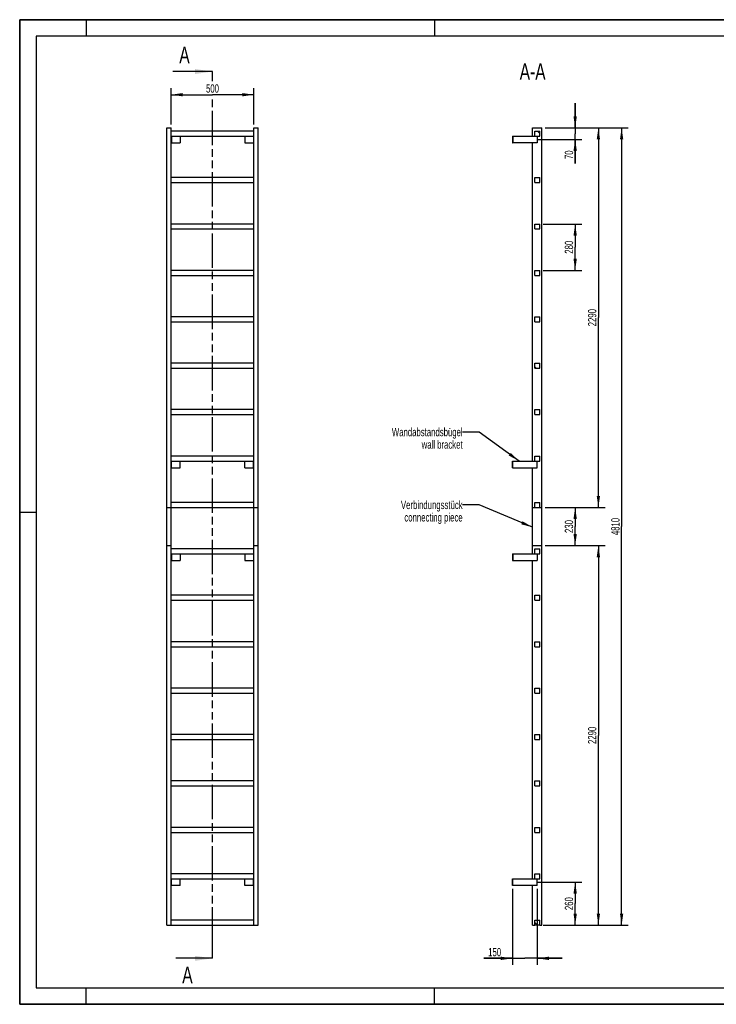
# Model space of a CAD drawing. Header units: millimetres. Extents: x 0 to 8400, y 0 to 5940.
# Tile 1 of 2: x 0 to 4200, y 0 to 5940. Entities that reach past the tile are written whole.
import ezdxf

# ---------------------------------------------------------------- set-up
doc = ezdxf.new("R2010")
doc.units = ezdxf.units.MM
doc.header["$LTSCALE"] = 462
doc.linetypes.add('PHANTOM', pattern=[0.8, 0.45, -0.05, 0.1, -0.05, 0.1, -0.05])
doc.layers.get('0').update_dxf_attribs({"linetype": 'CONTINUOUS'})
for name, color, linetype in [('050_DIMENSIONING', 7, 'CONTINUOUS'), ('053_NOTES', 7, 'CONTINUOUS'), ('HATCHING_BL0', 7, 'CONTINUOUS')]:
    doc.layers.add(name, color=color, linetype=linetype)
doc.styles.get("Standard").update_dxf_attribs({"font": 'txt', "width": 0.7})
doc.dimstyles.new('DIMSTYLE_1', dxfattribs={"dimtxt": 50, "dimasz": 70, "dimexe": 2, "dimexo": 1, "dimtad": 1, "dimdec": 1, "dimtxsty": 'Standard', "dimblk": '_FILLED', "dimblk1": '_FILLED', "dimblk2": '_FILLED', "dimcen": 0.09, "dimazin": 2, "dimtp": 0.8, "dimtm": 0.8, "dimtfac": 1, "dimtdec": 1, "dimtofl": 0, "dimtmove": 0, "dimatfit": 3, "dimldrblk": '_FILLED', "dimfxl": 1, "dimtolj": 1, "dimarcsym": 0})
doc.dimstyles.new('DIMSTYLE_2', dxfattribs={"dimtxt": 50, "dimasz": 70, "dimexe": 2, "dimexo": 1, "dimtad": 1, "dimdec": 1, "dimtxsty": 'Standard', "dimblk": '_FILLED', "dimblk1": '_FILLED', "dimblk2": '_FILLED', "dimcen": 0.09, "dimazin": 2, "dimtp": 0.5, "dimtm": 0.5, "dimtfac": 1, "dimtdec": 1, "dimtofl": 0, "dimtmove": 0, "dimatfit": 3, "dimldrblk": '_FILLED', "dimfxl": 1, "dimtolj": 1, "dimarcsym": 0})
doc.dimstyles.new('DIMSTYLE_3', dxfattribs={"dimtxt": 50, "dimasz": 70, "dimexe": 2, "dimexo": 1, "dimtad": 1, "dimdec": 1, "dimtxsty": 'Standard', "dimblk": '_FILLED', "dimblk1": '_FILLED', "dimblk2": '_FILLED', "dimcen": 0.09, "dimazin": 2, "dimtp": 0.3, "dimtm": 0.3, "dimtfac": 1, "dimtdec": 1, "dimtofl": 0, "dimtmove": 0, "dimatfit": 3, "dimldrblk": '_FILLED', "dimfxl": 1, "dimtolj": 1, "dimarcsym": 0})
doc.dimstyles.new('DIMSTYLE_4', dxfattribs={"dimtxt": 50, "dimasz": 70, "dimexe": 2, "dimexo": 1, "dimtad": 1, "dimtxsty": 'Standard', "dimblk": '_FILLED', "dimblk1": '_FILLED', "dimblk2": '_FILLED', "dimcen": 0.09, "dimazin": 2, "dimtp": 0.5, "dimtm": 0.5, "dimtfac": 1, "dimtofl": 0, "dimtmove": 0, "dimatfit": 3, "dimldrblk": '_FILLED', "dimfxl": 1, "dimtolj": 1, "dimarcsym": 0})
doc.dimstyles.new('DIMSTYLE_5', dxfattribs={"dimtxt": 50, "dimasz": 70, "dimexe": 2, "dimexo": 1, "dimtad": 1, "dimtxsty": 'Standard', "dimblk": '_FILLED', "dimblk1": '_FILLED', "dimblk2": '_FILLED', "dimcen": 0.09, "dimazin": 2, "dimtp": 2, "dimtm": 2, "dimtfac": 1, "dimtofl": 0, "dimtmove": 0, "dimatfit": 3, "dimldrblk": '_FILLED', "dimfxl": 1, "dimtolj": 1, "dimarcsym": 0})
doc.dimstyles.new('DIMSTYLE_6', dxfattribs={"dimtxt": 50, "dimasz": 70, "dimexe": 2, "dimexo": 1, "dimtad": 1, "dimdec": 0, "dimtxsty": 'Standard', "dimblk": '_FILLED', "dimblk1": '_FILLED', "dimblk2": '_FILLED', "dimcen": 0.09, "dimazin": 2, "dimtp": 0.5, "dimtm": 0.5, "dimtfac": 1, "dimtdec": 0, "dimtofl": 0, "dimtmove": 0, "dimatfit": 3, "dimldrblk": '_FILLED', "dimfxl": 1, "dimtolj": 1, "dimarcsym": 0})
doc.dimstyles.get("Standard").update_dxf_attribs({"dimtxt": 50, "dimasz": 70, "dimexe": 2, "dimexo": 1, "dimtad": 1, "dimtxsty": 'Standard', "dimblk": '_FILLED', "dimblk1": '_FILLED', "dimblk2": '_FILLED', "dimcen": 0.09, "dimazin": 2, "dimtol": 1, "dimtp": 0.01, "dimtm": 0.01, "dimtfac": 1, "dimtofl": 0, "dimtmove": 0, "dimatfit": 3, "dimldrblk": '_FILLED', "dimfxl": 1, "dimtolj": 1, "dimarcsym": 0})

# ---------------------------------------------------------------- blocks, each defined once
blk = doc.blocks.new('_FILLED')
at = {"color": 0, "linetype": 'ByBlock'}
blk.add_solid([(0, 0), (-1, 0.143), (-1, -0.143)], dxfattribs=at)
blk = doc.blocks.new('*D2')
at = {"layer": '050_DIMENSIONING', "color": 2, "linetype": 'Continuous', "transparency": 16777216}
for p, q in [((912.3, 5307.4), (912.3, 5527.4)), ((1412.3, 5307.4), (1412.3, 5527.4)), ((912.3, 5487.4), (1162.3, 5487.4)), ((1412.3, 5487.4), (1162.3, 5487.4))]:
    blk.add_line(p, q, dxfattribs=at)
at = {"layer": '050_DIMENSIONING', "color": 2, "linetype": 'Continuous', "transparency": 16777216, "xscale": 70, "yscale": 70, "zscale": 70, "rotation": 180}
blk.add_blockref('_FILLED', (912.3, 5487.4), dxfattribs=at)
at = {"layer": '050_DIMENSIONING', "color": 2, "linetype": 'Continuous', "transparency": 16777216, "xscale": 70, "yscale": 70, "zscale": 70}
blk.add_blockref('_FILLED', (1412.3, 5487.4), dxfattribs=at)
at = {"layer": '050_DIMENSIONING', "color": 2, "linetype": 'Continuous', "transparency": 16777216, "insert": (1162.3, 5549.9), "char_height": 50, "width": 171.429, "attachment_point": 2, "line_spacing_factor": 0.9}
blk.add_mtext('500', dxfattribs=at)
blk = doc.blocks.new('*D3')
at = {"layer": '050_DIMENSIONING', "color": 2, "linetype": 'Continuous', "transparency": 16777216}
for p, q in [((3120.3, 737.4), (3389.1, 737.4)), ((3349.1, 737.4), (3349.1, 607.4)), ((3349.1, 477.4), (3349.1, 607.4)), ((3169.1, 477.4), (3389.1, 477.4))]:
    blk.add_line(p, q, dxfattribs=at)
at = {"layer": '050_DIMENSIONING', "color": 2, "linetype": 'Continuous', "transparency": 16777216, "xscale": 70, "yscale": 70, "zscale": 70}
for p, rotation in [((3349.1, 737.4), 90), ((3349.1, 477.4), 270)]:
    blk.add_blockref('_FILLED', p, dxfattribs=dict(at, rotation=rotation))
at = {"layer": '050_DIMENSIONING', "color": 2, "linetype": 'Continuous', "transparency": 16777216, "insert": (3286.6, 607.4), "char_height": 50, "width": 176.786, "attachment_point": 2, "rotation": 90, "line_spacing_factor": 0.9}
blk.add_mtext('260', dxfattribs=at)
blk = doc.blocks.new('*D4')
at = {"layer": '050_DIMENSIONING', "color": 2, "linetype": 'Continuous', "transparency": 16777216}
for p, q in [((3349.1, 5287.4), (3349.1, 5437.4)), ((3349.1, 5437.4), (3349.1, 5252.4)), ((3169.1, 5287.4), (3389.1, 5287.4)), ((3349.1, 5072.5), (3349.1, 5252.4)), ((3125.7, 5217.4), (3389.1, 5217.4)), ((3349.1, 5217.4), (3349.1, 5072.5))]:
    blk.add_line(p, q, dxfattribs=at)
at = {"layer": '050_DIMENSIONING', "color": 2, "linetype": 'Continuous', "transparency": 16777216, "xscale": 70, "yscale": 70, "zscale": 70}
for p, rotation in [((3349.1, 5287.4), 270), ((3349.1, 5217.4), 90)]:
    blk.add_blockref('_FILLED', p, dxfattribs=dict(at, rotation=rotation))
at = {"layer": '050_DIMENSIONING', "color": 2, "linetype": 'Continuous', "transparency": 16777216, "insert": (3286.6, 5151.1), "char_height": 50, "width": 117.857, "attachment_point": 3, "rotation": 90, "line_spacing_factor": 0.9}
blk.add_mtext('70', dxfattribs=at)
blk = doc.blocks.new('*D5')
at = {"layer": '050_DIMENSIONING', "color": 2, "linetype": 'Continuous', "transparency": 16777216}
for p, q in [((2970.6, 697.4), (2970.6, 237.4)), ((3120.6, 697.4), (3120.6, 237.4)), ((2970.6, 277.4), (2799.2, 277.4)), ((2799.2, 277.4), (3045.6, 277.4)), ((3270.6, 277.4), (3045.6, 277.4)), ((3120.6, 277.4), (3270.6, 277.4))]:
    blk.add_line(p, q, dxfattribs=at)
at = {"layer": '050_DIMENSIONING', "color": 2, "linetype": 'Continuous', "transparency": 16777216, "xscale": 70, "yscale": 70, "zscale": 70}
blk.add_blockref('_FILLED', (2970.6, 277.4), dxfattribs=at)
at = {"layer": '050_DIMENSIONING', "color": 2, "linetype": 'Continuous', "transparency": 16777216, "xscale": 70, "yscale": 70, "zscale": 70, "rotation": 180}
blk.add_blockref('_FILLED', (3120.6, 277.4), dxfattribs=at)
at = {"layer": '050_DIMENSIONING', "color": 2, "linetype": 'Continuous', "transparency": 16777216, "insert": (2902.8, 339.9), "char_height": 50, "width": 155.357, "attachment_point": 3, "line_spacing_factor": 0.9}
blk.add_mtext('150', dxfattribs=at)
blk = doc.blocks.new('*D6')
at = {"layer": '050_DIMENSIONING', "color": 2, "linetype": 'Continuous', "transparency": 16777216}
for p, q in [((3155.6, 4707.4), (3389.1, 4707.4)), ((3349.1, 4707.4), (3349.1, 4567.4)), ((3349.1, 4427.4), (3349.1, 4567.4)), ((3155.6, 4427.4), (3389.1, 4427.4))]:
    blk.add_line(p, q, dxfattribs=at)
at = {"layer": '050_DIMENSIONING', "color": 2, "linetype": 'Continuous', "transparency": 16777216, "xscale": 70, "yscale": 70, "zscale": 70}
for p, rotation in [((3349.1, 4707.4), 90), ((3349.1, 4427.4), 270)]:
    blk.add_blockref('_FILLED', p, dxfattribs=dict(at, rotation=rotation))
at = {"layer": '050_DIMENSIONING', "color": 2, "linetype": 'Continuous', "transparency": 16777216, "insert": (3286.6, 4567.4), "char_height": 50, "width": 176.786, "attachment_point": 2, "rotation": 90, "line_spacing_factor": 0.9}
blk.add_mtext('280', dxfattribs=at)
blk = doc.blocks.new('*D7')
at = {"layer": '050_DIMENSIONING', "color": 2, "linetype": 'Continuous', "transparency": 16777216}
for p, q in [((3169.1, 5287.4), (3529.1, 5287.4)), ((3489.1, 5287.4), (3489.1, 4142.4)), ((3489.1, 2997.4), (3489.1, 4142.4)), ((3169.1, 2997.4), (3529.1, 2997.4))]:
    blk.add_line(p, q, dxfattribs=at)
at = {"layer": '050_DIMENSIONING', "color": 2, "linetype": 'Continuous', "transparency": 16777216, "xscale": 70, "yscale": 70, "zscale": 70}
for p, rotation in [((3489.1, 5287.4), 90), ((3489.1, 2997.4), 270)]:
    blk.add_blockref('_FILLED', p, dxfattribs=dict(at, rotation=rotation))
at = {"layer": '050_DIMENSIONING', "color": 2, "linetype": 'Continuous', "transparency": 16777216, "insert": (3426.6, 4142.4), "char_height": 50, "width": 235.714, "attachment_point": 2, "rotation": 90, "line_spacing_factor": 0.9}
blk.add_mtext('2290', dxfattribs=at)
blk = doc.blocks.new('*D8')
at = {"layer": '050_DIMENSIONING', "color": 2, "linetype": 'Continuous', "transparency": 16777216}
for p, q in [((3169.1, 2767.4), (3529.1, 2767.4)), ((3489.1, 2767.4), (3489.1, 1622.4)), ((3489.1, 477.4), (3489.1, 1622.4)), ((3169.1, 477.4), (3529.1, 477.4))]:
    blk.add_line(p, q, dxfattribs=at)
at = {"layer": '050_DIMENSIONING', "color": 2, "linetype": 'Continuous', "transparency": 16777216, "xscale": 70, "yscale": 70, "zscale": 70}
for p, rotation in [((3489.1, 2767.4), 90), ((3489.1, 477.4), 270)]:
    blk.add_blockref('_FILLED', p, dxfattribs=dict(at, rotation=rotation))
at = {"layer": '050_DIMENSIONING', "color": 2, "linetype": 'Continuous', "transparency": 16777216, "insert": (3426.6, 1622.4), "char_height": 50, "width": 235.714, "attachment_point": 2, "rotation": 90, "line_spacing_factor": 0.9}
blk.add_mtext('2290', dxfattribs=at)
blk = doc.blocks.new('*D9')
at = {"layer": '050_DIMENSIONING', "color": 2, "linetype": 'Continuous', "transparency": 16777216}
for p, q in [((3169.1, 5287.4), (3669.1, 5287.4)), ((3629.1, 5287.4), (3629.1, 2882.4)), ((3629.1, 477.4), (3629.1, 2882.4)), ((3155.6, 477.4), (3669.1, 477.4))]:
    blk.add_line(p, q, dxfattribs=at)
at = {"layer": '050_DIMENSIONING', "color": 2, "linetype": 'Continuous', "transparency": 16777216, "xscale": 70, "yscale": 70, "zscale": 70}
for p, rotation in [((3629.1, 5287.4), 90), ((3629.1, 477.4), 270)]:
    blk.add_blockref('_FILLED', p, dxfattribs=dict(at, rotation=rotation))
at = {"layer": '050_DIMENSIONING', "color": 2, "linetype": 'Continuous', "transparency": 16777216, "insert": (3566.6, 2882.4), "char_height": 50, "width": 219.643, "attachment_point": 2, "rotation": 90, "line_spacing_factor": 0.9}
blk.add_mtext('4810', dxfattribs=at)
blk = doc.blocks.new('*D10')
at = {"layer": '050_DIMENSIONING', "color": 2, "linetype": 'Continuous', "transparency": 16777216}
for p, q in [((3169.1, 2997.3), (3389.1, 2997.3)), ((3349.1, 2997.3), (3349.1, 2882.4)), ((3349.1, 2767.5), (3349.1, 2882.4)), ((3169.1, 2767.5), (3389.1, 2767.5))]:
    blk.add_line(p, q, dxfattribs=at)
at = {"layer": '050_DIMENSIONING', "color": 2, "linetype": 'Continuous', "transparency": 16777216, "xscale": 70, "yscale": 70, "zscale": 70}
for p, rotation in [((3349.1, 2997.3), 90), ((3349.1, 2767.5), 270)]:
    blk.add_blockref('_FILLED', p, dxfattribs=dict(at, rotation=rotation))
at = {"layer": '050_DIMENSIONING', "color": 2, "linetype": 'Continuous', "transparency": 16777216, "insert": (3286.6, 2882.4), "char_height": 50, "width": 171.429, "attachment_point": 2, "rotation": 90, "line_spacing_factor": 0.9}
blk.add_mtext('230', dxfattribs=at)
blk = doc.blocks.new('XSEC_FILLED')
at = {"color": 0, "linetype": 'ByBlock'}
blk.add_solid([(0, 0), (-1, 0.143), (-1, -0.143)], dxfattribs=at)
blk = doc.blocks.new('HATCHING_BL0', base_point=(1042.6, 2952.4))
at = {"layer": 'HATCHING_BL0', "color": 7, "linetype": 'PHANTOM'}
for p, q in [((1162.3, 5569), (1162.3, 5627.4)), ((1162.3, 377.4), (1162.3, 5468.2)), ((1162.3, 277.4), (1162.3, 377.4))]:
    blk.add_line(p, q, dxfattribs=at)
at = {"layer": 'HATCHING_BL0', "color": 7, "linetype": 'Continuous', "char_height": 100, "width": 128.571, "attachment_point": 1, "line_spacing_factor": 0.9}
for insert in [(962.2, 5777.4), (980.2, 227.4)]:
    blk.add_mtext('A', dxfattribs=dict(at, insert=insert))
at = {"layer": 'HATCHING_BL0', "color": 7, "linetype": 'Continuous'}
for points in [[(1162.3, 5627.4), (922.9, 5627.4)], [(1162.3, 277.4), (940.9, 277.4)]]:
    blk.add_leader(points, dimstyle='Standard', override={"dimasz": 105, "dimtad": 0, "dimldrblk": 'XSEC_FILLED'}, dxfattribs=at)

msp = doc.modelspace()

# ---------------------------------------------------------------- hatches: boundary and pattern name
at = {"linetype": 'Continuous'}
h = msp.add_hatch(dxfattribs=at)
h.set_pattern_fill('ANSI31', color=2, angle=90, style=0, pattern_type=2)
h.set_pattern_definition([(135, (3120.6, 477.42), (-239.54, -239.54), [])])
edge = h.paths.add_edge_path()
edge.add_line((3135.594, 477.417), (3105.594, 477.417))
edge.add_line((3105.594, 477.417), (3105.594, 507.417))
edge.add_line((3105.594, 507.417), (3135.594, 507.417))
edge.add_line((3135.594, 477.417), (3135.594, 507.417))
edge = h.paths.add_edge_path()
edge.add_line((3105.594, 757.417), (3105.594, 787.417))
edge.add_line((3105.594, 787.417), (3135.594, 787.417))
edge.add_line((3135.594, 757.417), (3135.594, 787.417))
edge.add_line((3105.594, 757.417), (3135.594, 757.417))
edge = h.paths.add_edge_path()
edge.add_line((3105.594, 1037.417), (3105.594, 1067.417))
edge.add_line((3105.594, 1067.417), (3135.594, 1067.417))
edge.add_line((3135.594, 1037.417), (3135.594, 1067.417))
edge.add_line((3105.594, 1037.417), (3135.594, 1037.417))
edge = h.paths.add_edge_path()
edge.add_line((3105.594, 1317.417), (3105.594, 1347.417))
edge.add_line((3105.594, 1347.417), (3135.594, 1347.417))
edge.add_line((3135.594, 1317.417), (3135.594, 1347.417))
edge.add_line((3105.594, 1317.417), (3135.594, 1317.417))
edge = h.paths.add_edge_path()
edge.add_line((3105.594, 1597.417), (3105.594, 1627.417))
edge.add_line((3105.594, 1627.417), (3135.594, 1627.417))
edge.add_line((3135.594, 1597.417), (3135.594, 1627.417))
edge.add_line((3105.594, 1597.417), (3135.594, 1597.417))
edge = h.paths.add_edge_path()
edge.add_line((3105.594, 1877.417), (3105.594, 1907.417))
edge.add_line((3105.594, 1907.417), (3135.594, 1907.417))
edge.add_line((3135.594, 1877.417), (3135.594, 1907.417))
edge.add_line((3105.594, 1877.417), (3135.594, 1877.417))
edge = h.paths.add_edge_path()
edge.add_line((3105.594, 2157.417), (3105.594, 2187.417))
edge.add_line((3105.594, 2187.417), (3135.594, 2187.417))
edge.add_line((3135.594, 2157.417), (3135.594, 2187.417))
edge.add_line((3105.594, 2157.417), (3135.594, 2157.417))
edge = h.paths.add_edge_path()
edge.add_line((3105.594, 2437.417), (3105.594, 2467.417))
edge.add_line((3105.594, 2467.417), (3135.594, 2467.417))
edge.add_line((3135.594, 2437.417), (3135.594, 2467.417))
edge.add_line((3105.594, 2437.417), (3135.594, 2437.417))
edge = h.paths.add_edge_path()
edge.add_line((3105.594, 2717.417), (3105.594, 2747.417))
edge.add_line((3105.594, 2747.417), (3135.594, 2747.417))
edge.add_line((3135.594, 2717.417), (3135.594, 2747.417))
edge.add_line((3105.594, 2717.417), (3135.594, 2717.417))
edge = h.paths.add_edge_path()
edge.add_line((3105.594, 2997.417), (3105.594, 3027.417))
edge.add_line((3105.594, 3027.417), (3135.594, 3027.417))
edge.add_line((3135.594, 2997.417), (3135.594, 3027.417))
edge.add_line((3105.594, 2997.417), (3135.594, 2997.417))
edge = h.paths.add_edge_path()
edge.add_line((3105.594, 3277.417), (3105.594, 3307.417))
edge.add_line((3105.594, 3307.417), (3135.594, 3307.417))
edge.add_line((3135.594, 3277.417), (3135.594, 3307.417))
edge.add_line((3105.594, 3277.417), (3135.594, 3277.417))
edge = h.paths.add_edge_path()
edge.add_line((3105.594, 3557.417), (3105.594, 3587.417))
edge.add_line((3105.594, 3587.417), (3135.594, 3587.417))
edge.add_line((3135.594, 3557.417), (3135.594, 3587.417))
edge.add_line((3105.594, 3557.417), (3135.594, 3557.417))
edge = h.paths.add_edge_path()
edge.add_line((3105.594, 3837.417), (3105.594, 3867.417))
edge.add_line((3105.594, 3867.417), (3135.594, 3867.417))
edge.add_line((3135.594, 3837.417), (3135.594, 3867.417))
edge.add_line((3105.594, 3837.417), (3135.594, 3837.417))
edge = h.paths.add_edge_path()
edge.add_line((3105.594, 4117.417), (3105.594, 4147.417))
edge.add_line((3105.594, 4147.417), (3135.594, 4147.417))
edge.add_line((3135.594, 4117.417), (3135.594, 4147.417))
edge.add_line((3105.594, 4117.417), (3135.594, 4117.417))
edge = h.paths.add_edge_path()
edge.add_line((3105.594, 4397.417), (3105.594, 4427.417))
edge.add_line((3105.594, 4427.417), (3135.594, 4427.417))
edge.add_line((3135.594, 4397.417), (3135.594, 4427.417))
edge.add_line((3105.594, 4397.417), (3135.594, 4397.417))
edge = h.paths.add_edge_path()
edge.add_line((3105.594, 4677.417), (3105.594, 4707.417))
edge.add_line((3105.594, 4707.417), (3135.594, 4707.417))
edge.add_line((3135.594, 4677.417), (3135.594, 4707.417))
edge.add_line((3105.594, 4677.417), (3135.594, 4677.417))
edge = h.paths.add_edge_path()
edge.add_line((3105.594, 4957.417), (3105.594, 4987.417))
edge.add_line((3105.594, 4987.417), (3135.594, 4987.417))
edge.add_line((3135.594, 4957.417), (3135.594, 4987.417))
edge.add_line((3105.594, 4957.417), (3135.594, 4957.417))
edge = h.paths.add_edge_path()
edge.add_line((3105.594, 5237.417), (3105.594, 5267.417))
edge.add_line((3105.594, 5267.417), (3135.594, 5267.417))
edge.add_line((3135.594, 5237.417), (3135.594, 5267.417))
edge.add_line((3105.594, 5237.417), (3135.594, 5237.417))

# ---------------------------------------------------------------- linework, layer by layer
at = {"color": 7, "linetype": 'Continuous'}
for p, q in [((0, 5940), (8400, 5940)), ((0, 0), (0, 5940)), ((887.255, 5287.417), (912.255, 5287.417)), ((887.255, 2997.417), (887.255, 5287.417)), ((912.255, 2997.417), (912.255, 5287.417)), ((1412.255, 5287.417), (1437.255, 5287.417)), ((1412.255, 2997.417), (1412.255, 5287.417)), ((1437.255, 2997.417), (1437.255, 5287.417)), ((3092.094, 5237.417), (3092.094, 5287.417)), ((3092.094, 5287.417), (3149.094, 5287.417)), ((3149.094, 2997.417), (3149.094, 5287.417)), ((1412.255, 5267.417), (912.255, 5267.417)), ((912.255, 5237.417), (1412.255, 5237.417)), ((914.255, 5237.417), (914.255, 5197.417)), ((967.255, 5237.417), (967.255, 5197.417)), ((1357.255, 5237.417), (1357.255, 5197.417)), ((1410.255, 5237.417), (1410.255, 5197.417)), ((2970.594, 5237.417), (2972.594, 5237.417)), ((2970.594, 5237.417), (2970.594, 5197.417)), ((2972.594, 5237.417), (3105.594, 5237.417)), ((2972.594, 5237.417), (2972.594, 5197.417)), ((3105.594, 5267.417), (3135.594, 5267.417)), ((3105.594, 5237.417), (3105.594, 5267.417)), ((3105.594, 5237.417), (3135.594, 5237.417)), ((3120.594, 5237.417), (3120.594, 5197.417)), ((3135.594, 5237.417), (3135.594, 5267.417)), ((912.255, 5197.417), (914.255, 5197.417)), ((914.255, 5197.417), (967.255, 5197.417)), ((1357.255, 5197.417), (1410.255, 5197.417)), ((1410.255, 5197.417), (1412.255, 5197.417)), ((2970.594, 5197.417), (2972.594, 5197.417)), ((3120.594, 5197.417), (2972.594, 5197.417)), ((3092.094, 3277.417), (3092.094, 5197.417)), ((1412.255, 4987.417), (912.255, 4987.417)), ((912.255, 4957.417), (1412.255, 4957.417)), ((3105.594, 4987.417), (3135.594, 4987.417)), ((3105.594, 4957.417), (3105.594, 4987.417)), ((3105.594, 4957.417), (3135.594, 4957.417)), ((3135.594, 4957.417), (3135.594, 4987.417)), ((1412.255, 4707.417), (912.255, 4707.417)), ((3105.594, 4707.417), (3135.594, 4707.417)), ((3105.594, 4677.417), (3105.594, 4707.417)), ((3135.594, 4677.417), (3135.594, 4707.417)), ((912.255, 4677.417), (1412.255, 4677.417)), ((3105.594, 4677.417), (3135.594, 4677.417)), ((1412.255, 4427.417), (912.255, 4427.417)), ((912.255, 4397.417), (1412.255, 4397.417)), ((3105.594, 4427.417), (3135.594, 4427.417)), ((3105.594, 4397.417), (3105.594, 4427.417)), ((3105.594, 4397.417), (3135.594, 4397.417)), ((3135.594, 4397.417), (3135.594, 4427.417)), ((1412.255, 4147.417), (912.255, 4147.417)), ((912.255, 4117.417), (1412.255, 4117.417)), ((3105.594, 4147.417), (3135.594, 4147.417)), ((3105.594, 4117.417), (3105.594, 4147.417)), ((3105.594, 4117.417), (3135.594, 4117.417)), ((3135.594, 4117.417), (3135.594, 4147.417)), ((1412.255, 3867.417), (912.255, 3867.417)), ((3105.594, 3867.417), (3135.594, 3867.417)), ((3105.594, 3837.417), (3105.594, 3867.417)), ((3135.594, 3837.417), (3135.594, 3867.417)), ((912.255, 3837.417), (1412.255, 3837.417)), ((3105.594, 3837.417), (3135.594, 3837.417)), ((1412.255, 3587.417), (912.255, 3587.417)), ((3105.594, 3557.417), (3105.594, 3587.417)), ((3105.594, 3587.417), (3135.594, 3587.417)), ((3135.594, 3557.417), (3135.594, 3587.417)), ((912.255, 3557.417), (1412.255, 3557.417)), ((3105.594, 3557.417), (3135.594, 3557.417)), ((1412.255, 3307.417), (912.255, 3307.417)), ((912.255, 3277.417), (1412.255, 3277.417)), ((914.255, 3237.417), (914.255, 3277.417)), ((967.255, 3237.417), (967.255, 3277.417)), ((1357.255, 3237.417), (1357.255, 3277.417)), ((1410.255, 3237.417), (1410.255, 3277.417)), ((2970.594, 3277.417), (2972.594, 3277.417)), ((2970.594, 3237.417), (2970.594, 3277.417)), ((2972.594, 3277.417), (3105.594, 3277.417)), ((2972.594, 3237.417), (2972.594, 3277.417)), ((3105.594, 3277.417), (3105.594, 3307.417)), ((3105.594, 3307.417), (3135.594, 3307.417)), ((3105.594, 3277.417), (3135.594, 3277.417)), ((3120.594, 3237.417), (3120.594, 3277.417)), ((3135.594, 3277.417), (3135.594, 3307.417)), ((912.255, 3237.417), (914.255, 3237.417)), ((914.255, 3237.417), (967.255, 3237.417)), ((1357.255, 3237.417), (1410.255, 3237.417)), ((1410.255, 3237.417), (1412.255, 3237.417)), ((2970.594, 3237.417), (2972.594, 3237.417)), ((2972.594, 3237.417), (3120.594, 3237.417)), ((3092.094, 2997.417), (3092.094, 3237.417)), ((887.255, 2997.417), (912.255, 2997.417)), ((887.255, 2997.317), (912.255, 2997.317)), ((887.255, 2767.517), (887.255, 2997.317)), ((1412.255, 3027.417), (912.255, 3027.417)), ((912.255, 2997.417), (1412.255, 2997.417)), ((912.255, 2767.517), (912.255, 2997.317)), ((1412.255, 2997.417), (1437.255, 2997.417)), ((1412.255, 2767.517), (1412.255, 2997.317)), ((1412.255, 2997.317), (1437.255, 2997.317)), ((1437.255, 2767.517), (1437.255, 2997.317)), ((3092.094, 2997.417), (3105.594, 2997.417)), ((3092.094, 2767.517), (3092.094, 2997.317)), ((3092.094, 2997.317), (3149.094, 2997.317)), ((3105.594, 2997.417), (3105.594, 3027.417)), ((3105.594, 3027.417), (3135.594, 3027.417)), ((3105.594, 2997.417), (3135.594, 2997.417)), ((3135.594, 2997.417), (3135.594, 3027.417)), ((3135.594, 2997.417), (3149.094, 2997.417)), ((3149.094, 2767.517), (3149.094, 2997.317)), ((887.255, 2767.517), (912.255, 2767.517)), ((887.255, 2767.417), (912.255, 2767.417)), ((887.255, 477.417), (887.255, 2767.417)), ((912.255, 477.417), (912.255, 2767.417)), ((1412.255, 2747.417), (912.255, 2747.417)), ((1412.255, 2767.517), (1437.255, 2767.517)), ((1412.255, 477.417), (1412.255, 2767.417)), ((1412.255, 2767.417), (1437.255, 2767.417)), ((1437.255, 477.417), (1437.255, 2767.417)), ((3092.094, 2767.517), (3149.094, 2767.517)), ((3092.094, 2767.417), (3149.094, 2767.417)), ((3092.094, 2717.417), (3092.094, 2767.417)), ((3105.594, 2717.417), (3105.594, 2747.417)), ((3105.594, 2747.417), (3135.594, 2747.417)), ((3135.594, 2717.417), (3135.594, 2747.417)), ((3149.094, 477.417), (3149.094, 2767.417)), ((912.255, 2717.417), (1412.255, 2717.417)), ((912.255, 2677.417), (914.255, 2677.417)), ((914.255, 2717.417), (914.255, 2677.417)), ((914.255, 2677.417), (967.255, 2677.417)), ((967.255, 2717.417), (967.255, 2677.417)), ((1357.255, 2717.417), (1357.255, 2677.417)), ((1357.255, 2677.417), (1410.255, 2677.417)), ((1410.255, 2717.417), (1410.255, 2677.417)), ((1410.255, 2677.417), (1412.255, 2677.417)), ((2970.594, 2717.417), (2972.594, 2717.417)), ((2970.594, 2717.417), (2970.594, 2677.417)), ((2970.594, 2677.417), (2972.594, 2677.417)), ((2972.594, 2717.417), (3105.594, 2717.417)), ((2972.594, 2717.417), (2972.594, 2677.417)), ((2972.594, 2677.417), (3120.594, 2677.417)), ((3092.094, 757.417), (3092.094, 2677.417)), ((3105.594, 2717.417), (3135.594, 2717.417)), ((3120.594, 2717.417), (3120.594, 2677.417)), ((1412.255, 2467.417), (912.255, 2467.417)), ((912.255, 2437.417), (1412.255, 2437.417)), ((3105.594, 2437.417), (3105.594, 2467.417)), ((3105.594, 2467.417), (3135.594, 2467.417)), ((3105.594, 2437.417), (3135.594, 2437.417)), ((3135.594, 2437.417), (3135.594, 2467.417)), ((1412.255, 2187.417), (912.255, 2187.417)), ((912.255, 2157.417), (1412.255, 2157.417)), ((3105.594, 2157.417), (3105.594, 2187.417)), ((3105.594, 2187.417), (3135.594, 2187.417)), ((3105.594, 2157.417), (3135.594, 2157.417)), ((3135.594, 2157.417), (3135.594, 2187.417)), ((1412.255, 1907.417), (912.255, 1907.417)), ((3105.594, 1877.417), (3105.594, 1907.417)), ((3105.594, 1907.417), (3135.594, 1907.417)), ((3135.594, 1877.417), (3135.594, 1907.417)), ((912.255, 1877.417), (1412.255, 1877.417)), ((3105.594, 1877.417), (3135.594, 1877.417)), ((1412.255, 1627.417), (912.255, 1627.417)), ((3105.594, 1597.417), (3105.594, 1627.417)), ((3105.594, 1627.417), (3135.594, 1627.417)), ((3135.594, 1597.417), (3135.594, 1627.417)), ((912.255, 1597.417), (1412.255, 1597.417)), ((3105.594, 1597.417), (3135.594, 1597.417)), ((1412.255, 1347.417), (912.255, 1347.417)), ((912.255, 1317.417), (1412.255, 1317.417)), ((3105.594, 1317.417), (3105.594, 1347.417)), ((3105.594, 1347.417), (3135.594, 1347.417)), ((3105.594, 1317.417), (3135.594, 1317.417)), ((3135.594, 1317.417), (3135.594, 1347.417)), ((1412.255, 1067.417), (912.255, 1067.417)), ((912.255, 1037.417), (1412.255, 1037.417)), ((3105.594, 1037.417), (3105.594, 1067.417)), ((3105.594, 1067.417), (3135.594, 1067.417)), ((3105.594, 1037.417), (3135.594, 1037.417)), ((3135.594, 1037.417), (3135.594, 1067.417)), ((1412.255, 787.417), (912.255, 787.417)), ((3105.594, 757.417), (3105.594, 787.417)), ((3105.594, 787.417), (3135.594, 787.417)), ((3135.594, 757.417), (3135.594, 787.417)), ((912.255, 757.417), (1412.255, 757.417)), ((914.255, 717.417), (912.255, 717.417)), ((914.255, 717.417), (914.255, 757.417)), ((967.255, 717.417), (914.255, 717.417)), ((967.255, 717.417), (967.255, 757.417)), ((1357.255, 717.417), (1357.255, 757.417)), ((1410.255, 717.417), (1357.255, 717.417)), ((1410.255, 717.417), (1410.255, 757.417)), ((1412.255, 717.417), (1410.255, 717.417)), ((2970.594, 757.417), (2972.594, 757.417)), ((2970.594, 717.417), (2970.594, 757.417)), ((2972.594, 717.417), (2970.594, 717.417)), ((2972.594, 757.417), (3105.594, 757.417)), ((2972.594, 717.417), (2972.594, 757.417)), ((3120.594, 717.417), (2972.594, 717.417)), ((3092.094, 477.417), (3092.094, 717.417)), ((3105.594, 757.417), (3135.594, 757.417)), ((3120.594, 717.417), (3120.594, 757.417)), ((887.255, 477.417), (912.255, 477.417)), ((1412.255, 507.417), (912.255, 507.417)), ((912.255, 477.417), (1412.255, 477.417)), ((1412.255, 477.417), (1437.255, 477.417)), ((3092.094, 477.417), (3105.594, 477.417)), ((3105.594, 477.417), (3105.594, 507.417)), ((3105.594, 507.417), (3135.594, 507.417)), ((3135.594, 477.417), (3105.594, 477.417)), ((3135.594, 477.417), (3135.594, 507.417)), ((3135.594, 477.417), (3149.094, 477.417)), ((0, 0), (8400, 0))]:
    msp.add_line(p, q, dxfattribs=at)
at = {"color": 3, "linetype": 'Continuous'}
for p, q in [((0, 5940), (0, 0)), ((8400, 5940), (0, 5940)), ((400, 5940), (400, 5840)), ((2500, 5940), (2500, 5840)), ((0, 2970), (100, 2970)), ((400, 0), (400, 100)), ((2500, 0), (2500, 100)), ((8400, 0), (0, 0))]:
    msp.add_line(p, q, dxfattribs=at)
at = {"color": 5, "linetype": 'Continuous'}
for p, q in [((100, 5840), (100, 100)), ((8300, 5840), (100, 5840)), ((100, 100), (8300, 100))]:
    msp.add_line(p, q, dxfattribs=at)

# ---------------------------------------------------------------- block references
at = {"layer": 'HATCHING_BL0'}
msp.add_blockref('HATCHING_BL0', (1042.564, 2952.417), dxfattribs=at)

# ---------------------------------------------------------------- texts
at = {"layer": '053_NOTES', "color": 2, "linetype": 'Continuous', "attachment_point": 3, "line_spacing_factor": 0.9}
for s, insert, char_height, width in [('A-A', (3170.726, 5677.417), 100, 364.28571), ('Wandabstandsbügel\\Pwall bracket', (2670.594, 3477.141), 50, 945.35714), ('Verbindungsstück\\Pconnecting piece', (2670.594, 3037.581), 50, 843.57143)]:
    msp.add_mtext(s, dxfattribs=dict(at, insert=insert, char_height=char_height, width=width))

# ---------------------------------------------------------------- dimensions: what is measured, and where the dimension line sits
at = {"layer": '050_DIMENSIONING', "color": 2, "linetype": 'Continuous'}
for base, p1, p2, dimstyle, picture, middle in [((1412.255, 5487.417), (912.255, 5306.417), (1412.255, 5306.417), 'DIMSTYLE_1', '*D2', (1155.112, 5487.417)), ((3120.594, 277.417), (2970.594, 698.417), (3120.594, 698.417), 'DIMSTYLE_4', '*D5', (2843.839, 277.417))]:
    dim = msp.add_linear_dim(base=base, p1=p1, p2=p2, dimstyle=dimstyle, dxfattribs=at)
    dim.commit()
    dim.dimension.update_dxf_attribs({"geometry": picture, "text_midpoint": middle, "dimtype": 160})
for base, p1, p2, angle, dimstyle, picture, middle in [((3349.094, 5217.417), (3168.094, 5287.417), (3124.738, 5217.417), 270, 'DIMSTYLE_3', '*D4', (3349.094, 5104.631)), ((3629.094, 5287.417), (3154.594, 477.417), (3168.094, 5287.417), 90, 'DIMSTYLE_5', '*D9', (3629.094, 2875.274)), ((3489.094, 5287.417), (3168.094, 2997.417), (3168.094, 5287.417), 90, 'DIMSTYLE_5', '*D7', (3489.094, 4135.274)), ((3349.094, 4707.417), (3154.594, 4427.417), (3154.594, 4707.417), 90, 'DIMSTYLE_4', '*D6', (3349.094, 4560.274)), ((3349.094, 2997.317), (3168.094, 2767.517), (3168.094, 2997.317), 90, 'DIMSTYLE_6', '*D10', (3349.094, 2875.274)), ((3489.094, 2767.417), (3168.094, 477.417), (3168.094, 2767.417), 90, 'DIMSTYLE_5', '*D8', (3489.094, 1615.274)), ((3349.094, 737.417), (3168.094, 477.417), (3119.332, 737.417), 90, 'DIMSTYLE_2', '*D3', (3349.094, 600.274))]:
    dim = msp.add_linear_dim(base=base, p1=p1, p2=p2, angle=angle, dimstyle=dimstyle, dxfattribs=at)
    dim.commit()
    dim.dimension.update_dxf_attribs({"geometry": picture, "text_midpoint": middle, "dimtype": 160})

# ---------------------------------------------------------------- leaders
at = {"layer": '053_NOTES', "color": 2, "linetype": 'Continuous', "annotation_type": 0, "has_hookline": 1, "hookline_direction": 1}
for points, text_width in [([(3011.303, 3277.417), (2770.594, 3452.141), (2670.594, 3452.141)], 578.176), ([(3092.094, 2878.089), (2770.594, 3012.581), (2670.594, 3012.581)], 537.292)]:
    msp.add_leader(points, dimstyle='Standard', override={"dimtad": 0}, dxfattribs=dict(at, text_width=text_width))

doc.saveas('drawing.dxf')
